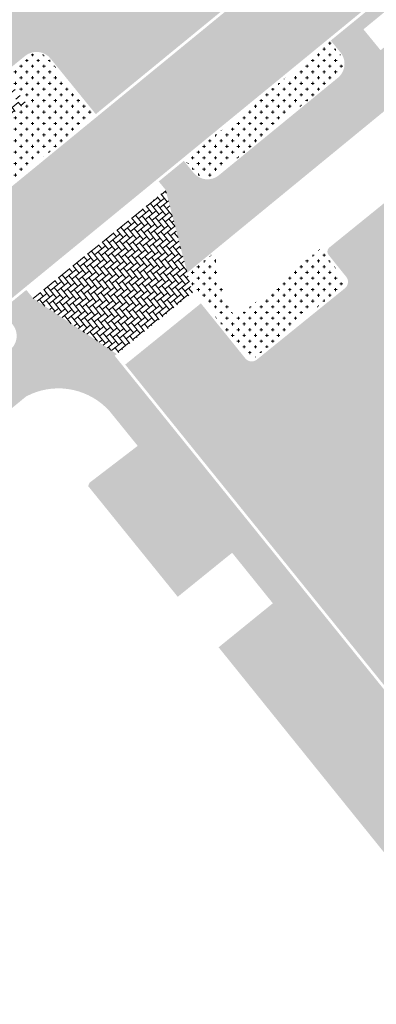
# Model space of a CAD drawing. Header units: metres. Extents: x 93002 to 93462, y 464845 to 465338.
# Tile 13 of 15: x 93383 to 93403, y 465164 to 465219. Entities that reach past the tile are written whole.
import ezdxf

# ---------------------------------------------------------------- set-up
doc = ezdxf.new("R2010")
doc.units = ezdxf.units.M
doc.layers.add('N-RO-GR-HEESTERS-A', color=62, linetype='CONTINUOUS', lineweight=18, transparency=0.2)
doc.layers.add('N-RO-VH-VERHARDING_STRAATBAKSTEEN-A', color=7, linetype='CONTINUOUS', lineweight=9, true_color=0xaa7a7a)
doc.layers.add('N-RO-VH-VERHARDING_TEGEL-A-200', color=252, linetype='CONTINUOUS', lineweight=9)
pattern_1 = [(128.9, (13.79169252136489, 16.91912794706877), (-0.4576880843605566, 0.2089177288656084), [0.45, -0.45]), (218.9, (13.79169252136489, 16.91912794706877), (0.282583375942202, -0.3502094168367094), [])]
pattern_2 = [(39, (13.79169252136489, 16.91912794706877), (0.2081185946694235, 0.4580520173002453), [0.45, -0.45]), (129, (13.79169252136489, 16.91912794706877), (-0.3497156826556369, -0.2831941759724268), [])]
pattern_3 = [(0, (0, 0), (0.3175, 0.3175), [0.15875, -0.4762500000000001]), (90, (0.079375, -0.079375), (-0.3175, 0.3175), [0.15875, -0.4762500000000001])]

msp = doc.modelspace()

# ---------------------------------------------------------------- hatches: boundary and pattern name
at = {"layer": 'N-RO-GR-HEESTERS-A', "true_color": 0xed1f24, "transparency": 33554687}
h = msp.add_hatch(dxfattribs=at)
h.set_pattern_fill('CROSS', color=240, scale=0.05)
h.set_pattern_definition(pattern_3)
edge = h.paths.add_edge_path()
edge.add_arc((93399.81945834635, 465216.0559198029), 0.9200000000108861, 309.2779983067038, 399.3335721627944)
edge.add_line((93400.531049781, 465216.6390472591), (93399.99285606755, 465217.2958059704))
edge.add_line((93399.99285606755, 465217.2958059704), (93391.96079301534, 465210.7267875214))
edge.add_line((93391.96079301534, 465210.7267875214), (93392.49891413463, 465210.0688166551))
edge.add_arc((93393.21107083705, 465210.6512536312), 0.9199999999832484, 219.2779983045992, 309.2779983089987)
edge.add_line((93393.79350781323, 465209.9390969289), (93400.40189532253, 465215.3437631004))
h = msp.add_hatch(dxfattribs=at)
h.set_pattern_fill('CROSS', color=240, scale=0.05)
h.set_pattern_definition(pattern_3)
edge = h.paths.add_edge_path()
edge.add_line((93383.14098932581, 465216.4338227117), (93381.9563495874, 465215.4728034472))
edge.add_line((93381.9563495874, 465215.4728034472), (93383.24225371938, 465213.8876810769))
edge.add_line((93383.24225371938, 465213.8876810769), (93381.35960718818, 465212.3591957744))
edge.add_line((93381.35960718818, 465212.3591957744), (93380.07342011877, 465213.9446669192))
edge.add_line((93380.07342011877, 465213.9446669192), (93368.74670225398, 465204.7518797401))
edge.add_line((93368.74670225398, 465204.7518797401), (93370.43359372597, 465202.6724639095))
edge.add_line((93370.43359372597, 465202.6724639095), (93375.73203570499, 465207.1171489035))
edge.add_line((93375.73203570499, 465207.1171489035), (93379.4969676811, 465210.196296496))
edge.add_line((93379.4969676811, 465210.196296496), (93379.74207754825, 465209.8965960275))
edge.add_arc((93379.96050045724, 465209.5031606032), 0.4500000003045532, 39.27799834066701, 119.03764995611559, ccw=False)
edge.add_line((93380.3088379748, 465209.788048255), (93381.1001925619, 465208.8204440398))
edge.add_arc((93381.33241757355, 465209.0103691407), 0.3000000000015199, 219.2779983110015, 309.2779983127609)
edge.add_line((93381.52234267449, 465208.7781441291), (93386.9475582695, 465213.2151537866))
edge.add_line((93386.9475582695, 465213.2151537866), (93384.4338566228, 465216.3004314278))
edge.add_arc((93383.72058925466, 465215.719355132), 0.9199999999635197, 39.16861160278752, 129.0501168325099)
h = msp.add_hatch(dxfattribs=at)
h.set_pattern_fill('CROSS', color=240, scale=0.05)
h.set_pattern_definition(pattern_3)
edge = h.paths.add_edge_path()
edge.add_arc((93400.56452211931, 465203.9670049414), 0.299999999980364, 308.9560908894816, 398.9560908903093)
edge.add_line((93400.7978105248, 465204.1556223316), (93399.82328734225, 465205.3609457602))
edge.add_arc((93400.17321995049, 465205.6438718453), 0.4499999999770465, 150.7720358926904, 218.9560908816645, ccw=False)
edge.add_line((93399.78051221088, 465205.8636003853), (93399.67213714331, 465205.9543912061))
edge.add_line((93399.67213714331, 465205.9543912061), (93397.19368180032, 465203.9323025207))
edge.add_arc((93395.3269593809, 465202.1061401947), 2.611421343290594, 9.33104023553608, 44.37072806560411, ccw=False)
edge.add_arc((93396.23531949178, 465202.2553952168), 1.690880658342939, -51.04390911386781, 9.331040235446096, ccw=False)
edge.add_line((93397.29841781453, 465200.9405190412), (93400.75313950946, 465203.733716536))
h = msp.add_hatch(dxfattribs=at)
h.set_pattern_fill('CROSS', color=240, scale=0.05)
h.set_pattern_definition(pattern_3)
edge = h.paths.add_edge_path()
edge.add_line((93393.60531538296, 465205.6105943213), (93392.18080576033, 465204.4515881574))
edge.add_line((93392.18080576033, 465204.4515881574), (93392.43982671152, 465203.4128087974))
edge.add_line((93392.43982671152, 465203.4128087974), (93392.49148264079, 465203.4545734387))
edge.add_line((93392.49148264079, 465203.4545734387), (93395.4321771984, 465199.8174223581))
edge.add_arc((93395.66546560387, 465200.0060397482), 0.2999999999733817, 218.9560908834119, 308.9560909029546)
edge.add_line((93395.85408299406, 465199.7727513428), (93397.29841781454, 465200.9405190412))
edge.add_arc((93396.23531949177, 465202.2553952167), 1.690880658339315, 308.9560908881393, 369.33104023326)
edge.add_arc((93395.32695938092, 465202.1061401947), 2.611421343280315, 9.33104023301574, 44.3707280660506)
edge.add_line((93397.19368180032, 465203.9323025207), (93396.6146222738, 465203.4687907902))
edge.add_line((93396.6146222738, 465203.4687907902), (93395.11245563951, 465202.1957021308))
edge.add_line((93395.11245563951, 465202.1957021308), (93395.00646326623, 465202.1074690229))
edge.add_arc((93394.85969666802, 465202.3467984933), 0.2807472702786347, 213.6535148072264, 301.5183249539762, ccw=False)
edge.add_arc((93403.33653342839, 465206.6533422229), 9.786926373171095, 186.1161869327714, 207.1246031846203, ccw=False)
at = {"layer": 'N-RO-VH-VERHARDING_STRAATBAKSTEEN-A', "true_color": 0x794e4e}
h = msp.add_hatch(dxfattribs=at)
h.set_pattern_fill('DF-KEPER', color=27, scale=3, angle=84.3)
h.set_pattern_definition([(84.3, (94357.16091574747, 464594.0460093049), (-0.1854173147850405, 0.2265356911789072), [0.828, -0.414]), (354.3, (94356.54298623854, 464594.1076868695), (-0.1854173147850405, 0.2265356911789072), [0.8280000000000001, -0.414])])
h.paths.add_polyline_path([(93365.15483945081, 465188.6797009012), (93377.01516045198, 465198.6254311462), (93380.48274882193, 465201.5332528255), (93406.46754444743, 465222.7849039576), (93403.42874283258, 465226.5005041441), (93381.61730522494, 465208.6620316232), (93377.42111184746, 465205.2301771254), (93365.57886444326, 465195.2996028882), (93362.43726579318, 465192.6651469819), (93362.07907473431, 465192.3647780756, -0.006452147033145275), (93350.17800299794, 465182.4859846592, -0.006294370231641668), (93338.32604907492, 465173.1478130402), (93342.1744258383, 465168.6905091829), (93344.3196313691, 465170.6601376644), (93350.94910581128, 465176.7470144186), (93352.92460565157, 465178.5194163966), (93357.13863077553, 465182.0202238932)])
h = msp.add_hatch(dxfattribs=at)
h.set_pattern_fill('DF-KEPER', color=27, scale=3, angle=173.9)
h.set_pattern_definition([(173.9, (94357.16091574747, 464594.0460093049), (-0.2278246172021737, -0.1838312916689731), [0.8280000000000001, -0.414]), (83.9, (94357.09492575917, 464593.4285254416), (-0.2278246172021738, -0.183831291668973), [0.8280000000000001, -0.414])])
edge = h.paths.add_edge_path()
edge.add_line((93408.36454167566, 465183.5836557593), (93419.562385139, 465192.6372904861))
edge.add_line((93419.562385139, 465192.6372904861), (93416.22717205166, 465196.7623955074))
edge.add_line((93416.22717205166, 465196.7623955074), (93405.02932858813, 465187.7087607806))
edge.add_line((93405.02932858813, 465187.7087607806), (93398.74208225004, 465195.4850409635))
edge.add_line((93398.74208225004, 465195.4850409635), (93404.03142757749, 465199.7615608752))
edge.add_line((93404.03142757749, 465199.7615608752), (93409.93992571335, 465204.5386756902))
edge.add_line((93409.93992571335, 465204.5386756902), (93409.21921191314, 465205.4300790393))
edge.add_line((93409.21921191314, 465205.4300790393), (93405.53885327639, 465209.9820718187))
edge.add_arc((93405.30556487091, 465209.7934544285), 0.3000000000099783, 38.95609089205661, 128.956090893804)
edge.add_line((93405.11694748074, 465210.026742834), (93399.98460256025, 465205.8771602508))
edge.add_arc((93400.17321995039, 465205.6438718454), 0.299999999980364, 128.9560908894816, 218.9560908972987)
edge.add_line((93399.93993154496, 465205.4552544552), (93400.91445472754, 465204.2499310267))
edge.add_arc((93400.56452211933, 465203.9670049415), 0.4499999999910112, -51.04390911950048, 38.95609088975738, ccw=False)
edge.add_line((93400.8474482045, 465203.6170723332), (93395.94839168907, 465199.6561071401))
edge.add_arc((93395.66546560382, 465200.0060397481), 0.4499999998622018, 218.9560908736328, 308.9560909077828, ccw=False)
edge.add_line((93395.31553299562, 465199.723113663), (93393.86946633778, 465201.5116581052))
edge.add_line((93393.86946633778, 465201.5116581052), (93392.84638196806, 465202.7770436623))
edge.add_line((93392.84638196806, 465202.7770436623), (93388.64603924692, 465199.383354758))
edge.add_line((93388.64603924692, 465199.383354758), (93416.92864639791, 465164.4028443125))
edge.add_line((93416.92864639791, 465164.4028443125), (93421.12765174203, 465167.7978069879))
edge.add_line((93421.12765174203, 465167.7978069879), (93417.984028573, 465171.6859470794))
edge.add_line((93417.984028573, 465171.6859470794), (93429.1818720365, 465180.7395818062))
edge.add_line((93429.1818720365, 465180.7395818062), (93429.73115132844, 465180.0049424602))
edge.add_line((93429.73115132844, 465180.0049424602), (93425.84963147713, 465184.8610103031))
edge.add_line((93425.84963147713, 465184.8610103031), (93414.6517880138, 465175.8073755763))
edge.add_line((93414.6517880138, 465175.8073755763), (93408.36454167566, 465183.5836557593))
h = msp.add_hatch(dxfattribs=at)
h.set_pattern_fill('DF-KEPER', color=27, scale=3, angle=129.1)
h.set_pattern_definition([(129.1, (0, 0), (-0.2911914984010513, 0.03009171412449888), [0.828, -0.414]), (39.10000000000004, (-0.4819248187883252, -0.3916496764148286), (-0.2911914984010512, 0.03009171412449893), [0.8280000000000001, -0.414])])
h.paths.add_polyline_path([(93432.09220679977, 465176.6628243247, 0.4142135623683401), (93432.13687781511, 465177.0847301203), (93429.18187203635, 465180.7395818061), (93417.98402857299, 465171.6859470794), (93421.12765174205, 465167.7978069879)])
h.paths.add_polyline_path([(93419.562385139, 465192.6372904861), (93408.36454167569, 465183.5836557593), (93414.6517880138, 465175.8073755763), (93425.84963147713, 465184.8610103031)])
h.paths.add_polyline_path([(93416.22717205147, 465196.7623955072), (93409.93992571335, 465204.5386756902), (93398.74208225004, 465195.4850409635), (93405.02932858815, 465187.7087607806)])
h = msp.add_hatch(dxfattribs=at)
h.set_pattern_fill('DF-KEPER', color=27, scale=3, angle=129.1)
h.set_pattern_definition([(129.1, (1.650574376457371, -11.04544749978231), (-0.2911914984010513, 0.03009171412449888), [0.828, -0.414]), (39.10000000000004, (1.168649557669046, -11.43709717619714), (-0.2911914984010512, 0.03009171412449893), [0.8280000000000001, -0.414])])
edge = h.paths.add_edge_path()
edge.add_arc((93383.87736854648, 465151.6388836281), 0.2999999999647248, 308.667868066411, 398.3867923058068)
edge.add_line((93384.11251953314, 465151.8251737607), (93381.44846471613, 465155.1879665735))
edge.add_line((93381.44846471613, 465155.1879665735), (93370.24239997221, 465146.2205292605))
edge.add_arc((93370.52356217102, 465145.869177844), 0.4499999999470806, 38.38679228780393, 128.6678680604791, ccw=False)
edge.add_line((93370.87628865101, 465146.1486130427), (93373.44958191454, 465142.9100176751))
edge.add_line((93373.44958191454, 465142.9100176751), (93384.06481001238, 465151.4046493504))
edge = h.paths.add_edge_path()
edge.add_line((93378.24143320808, 465159.2361499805), (93375.51211828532, 465162.6813195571))
edge.add_arc((93375.27696729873, 465162.4950294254), 0.2999999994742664, 38.38679219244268, 128.667868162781)
edge.add_line((93375.08952583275, 465162.7292637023), (93370.0516182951, 465158.6977753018))
edge.add_arc((93369.77045609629, 465159.0491267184), 0.4500000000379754, 218.9511908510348, 308.6678680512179, ccw=False)
edge.add_line((93369.42049929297, 465158.7662305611), (93359.90959743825, 465170.5316954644))
edge.add_arc((93359.6762929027, 465170.3430980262), 0.3000000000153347, 38.95119084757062, 128.9511908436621)
edge.add_line((93359.4876954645, 465170.5764025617), (93356.18254787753, 465167.9046055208))
edge.add_arc((93355.89965172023, 465168.2545623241), 0.4499999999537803, 218.9511908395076, 308.95119084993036, ccw=False)
edge.add_line((93355.54969491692, 465167.9716661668), (93368.75069211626, 465151.641367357))
edge.add_line((93368.75069211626, 465151.641367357), (93372.928, 465155.052))
edge.add_line((93372.928, 465155.052), (93378.24143320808, 465159.2361499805))
at = {"layer": 'N-RO-VH-VERHARDING_TEGEL-A-200'}
h = msp.add_hatch(dxfattribs=at)
h.set_pattern_fill('AVH-TEGEL_300X300_HALFST', color=256, scale=1.5, angle=35.4, pattern_type=2)
h.set_pattern_definition([(35.4, (13.79169252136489, 16.91912794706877), (0.2364692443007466, 0.4440802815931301), [0.45, -0.45]), (125.4, (13.79169252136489, 16.91912794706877), (-0.3668075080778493, -0.2606765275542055), [])])
edge = h.paths.add_edge_path()
edge.add_line((93257.924352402, 465217.1549923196), (93287.277, 465238.12))
edge.add_line((93287.277, 465238.12), (93316.13999999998, 465258.63))
edge.add_line((93316.13999999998, 465258.63), (93323.85, 465264.097))
edge.add_line((93323.85, 465264.097), (93325.41, 465262.18))
edge.add_line((93325.41, 465262.18), (93334, 465269.18))
edge.add_line((93334, 465269.18), (93348.34, 465280.82))
edge.add_line((93348.34, 465280.82), (93353.44, 465284.9))
edge.add_line((93353.44, 465284.9), (93354.173, 465285.45))
edge.add_line((93354.173, 465285.45), (93403.655, 465320.833))
edge.add_line((93403.655, 465320.833), (93405.337, 465320.681))
edge.add_line((93405.337, 465320.681), (93403.23585500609, 465322.8769334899))
edge.add_line((93403.23585500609, 465322.8769334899), (93401.229, 465322.25))
edge.add_line((93401.229, 465322.25), (93400.163503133, 465323.7478651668))
edge.add_line((93400.163503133, 465323.7478651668), (93394.67790428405, 465319.8775330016))
edge.add_arc((93394.85085390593, 465319.6324035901), 0.3000000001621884, 125.2046575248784, 215.2046574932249)
edge.add_line((93394.60572449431, 465319.4594539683), (93395.36840443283, 465318.3787529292))
edge.add_arc((93394.94654050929, 465318.1849120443), 0.464266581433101, -53.86289874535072, 24.678154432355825, ccw=False)
edge.add_line((93395.22032753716, 465317.8099665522), (93391.4220879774, 465315.115741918))
edge.add_line((93391.4220879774, 465315.115741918), (93392.20364579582, 465314.0149836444))
edge.add_line((93392.20364579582, 465314.0149836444), (93390.73596866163, 465312.9729069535))
edge.add_line((93390.73596866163, 465312.9729069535), (93389.95441084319, 465314.073665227))
edge.add_line((93389.95441084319, 465314.073665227), (93383.0570239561, 465309.1763986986))
edge.add_line((93383.0570239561, 465309.1763986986), (93383.83858177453, 465308.075640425))
edge.add_line((93383.83858177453, 465308.075640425), (93382.37090464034, 465307.0335637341))
edge.add_line((93382.37090464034, 465307.0335637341), (93381.5893468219, 465308.1343220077))
edge.add_line((93381.5893468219, 465308.1343220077), (93375.32294261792, 465303.6850651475))
edge.add_arc((93375.06351818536, 465304.0527592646), 0.4499999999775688, 215.204657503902, 305.2046575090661, ccw=False)
edge.add_line((93374.6958240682, 465303.7933348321), (93373.9752006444, 465304.8147073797))
edge.add_arc((93373.73007123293, 465304.641757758), 0.3000000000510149, 35.20465750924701, 125.2046574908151)
edge.add_line((93373.55712161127, 465304.8868871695), (93372.57660396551, 465304.1950886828))
edge.add_arc((93372.74955358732, 465303.9499592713), 0.3000000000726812, 125.2046575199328, 215.2046574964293)
edge.add_line((93372.50442417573, 465303.7770096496), (93373.22504759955, 465302.7556371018))
edge.add_arc((93372.87205430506, 465302.4935289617), 0.4396645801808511, -52.567114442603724, 36.594997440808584, ccw=False)
edge.add_line((93373.13929637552, 465302.1444063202), (93374.00070530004, 465302.7521683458))
edge.add_line((93374.00070530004, 465302.7521683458), (93374.77897889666, 465301.6490855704))
edge.add_line((93374.77897889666, 465301.6490855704), (93373.30820242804, 465300.6113878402))
edge.add_line((93373.30820242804, 465300.6113878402), (93372.5299288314, 465301.7144706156))
edge.add_line((93372.5299288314, 465301.7144706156), (93365.2048818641, 465296.5463265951))
edge.add_line((93365.2048818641, 465296.5463265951), (93365.98315546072, 465295.4432438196))
edge.add_line((93365.98315546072, 465295.4432438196), (93364.51237899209, 465294.4055460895))
edge.add_line((93364.51237899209, 465294.4055460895), (93363.73410539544, 465295.5086288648))
edge.add_line((93363.73410539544, 465295.5086288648), (93355.3376915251, 465289.5845881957))
edge.add_line((93355.3376915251, 465289.5845881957), (93353.17958578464, 465288.0619493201))
edge.add_arc((93352.92012163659, 465288.429831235), 0.4501763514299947, 216.4155874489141, 305.19500839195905, ccw=False)
edge.add_line((93352.55785017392, 465288.1625895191), (93351.83875126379, 465289.1818013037))
edge.add_arc((93351.59362185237, 465289.0088516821), 0.2999999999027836, 35.20465748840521, 125.4072737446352)
edge.add_line((93351.4198064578, 465289.2533679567), (93345.89541174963, 465285.3263293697))
edge.add_line((93345.89541174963, 465285.3263293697), (93346.24304253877, 465284.8372968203))
edge.add_line((93346.24304253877, 465284.8372968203), (93341.35271704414, 465281.3609889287))
edge.add_line((93341.35271704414, 465281.3609889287), (93341.005086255, 465281.8500214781))
edge.add_line((93341.005086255, 465281.8500214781), (93332.02630705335, 465275.4674195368))
edge.add_line((93332.02630705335, 465275.4674195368), (93332.37393784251, 465274.9783869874))
edge.add_line((93332.37393784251, 465274.9783869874), (93327.48361234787, 465271.5020790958))
edge.add_line((93327.48361234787, 465271.5020790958), (93327.13245351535, 465271.9960747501))
edge.add_line((93327.13245351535, 465271.9960747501), (93326.72405507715, 465271.7070780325))
edge.add_arc((93326.89734625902, 465271.4621899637), 0.2999999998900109, 125.2845320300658, 215.284532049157)
edge.add_line((93326.65245819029, 465271.2888987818), (93327.37450478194, 465270.2685318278))
edge.add_arc((93327.0071726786, 465270.008595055), 0.450000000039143, -54.71546796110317, 35.2845320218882, ccw=False)
edge.add_line((93327.26710945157, 465269.6412629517), (93319.35378575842, 465264.0415241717))
edge.add_line((93319.35378575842, 465264.0415241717), (93320.13359637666, 465262.9395274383))
edge.add_line((93320.13359637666, 465262.9395274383), (93318.66426796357, 465261.8997803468))
edge.add_line((93318.66426796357, 465261.8997803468), (93317.88445734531, 465263.00177708))
edge.add_line((93317.88445734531, 465263.00177708), (93311.20351564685, 465258.2741139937))
edge.add_line((93311.20351564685, 465258.2741139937), (93307.20932774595, 465254.0691827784))
edge.add_line((93307.20932774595, 465254.0691827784), (93305.74978099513, 465253.0157487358))
edge.add_line((93305.74978099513, 465253.0157487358), (93304.95970515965, 465254.1104092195))
edge.add_line((93304.95970515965, 465254.1104092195), (93306.4192519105, 465255.1638432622))
edge.add_line((93306.4192519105, 465255.1638432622), (93306.56178654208, 465254.9663596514))
edge.add_line((93306.56178654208, 465254.9663596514), (93307.20932774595, 465254.0691827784))
edge.add_line((93307.20932774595, 465254.0691827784), (93311.20351564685, 465258.2741139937))
edge.add_line((93311.20351564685, 465258.2741139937), (93307.35951810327, 465255.5337277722))
edge.add_arc((93307.09829721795, 465255.9001478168), 0.4499999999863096, 215.4850742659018, 305.48507426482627, ccw=False)
edge.add_line((93306.7318771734, 465255.6389269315), (93306.00626360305, 465256.6567603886))
edge.add_arc((93305.76198357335, 465256.4826131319), 0.2999999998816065, 35.48507423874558, 125.4850742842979)
edge.add_line((93305.58783631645, 465256.7268931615), (93301.64155349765, 465253.9135877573))
edge.add_line((93301.64155349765, 465253.9135877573), (93301.99115203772, 465253.4197822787))
edge.add_line((93301.99115203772, 465253.4197822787), (93299.54265689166, 465251.6863257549))
edge.add_line((93299.54265689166, 465251.6863257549), (93299.19874007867, 465252.172105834))
edge.add_line((93299.19874007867, 465252.172105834), (93298.91134164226, 465251.9672194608))
edge.add_arc((93299.08548889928, 465251.7229394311), 0.3000000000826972, 125.4850742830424, 215.4850742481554)
edge.add_line((93298.84120886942, 465251.5487921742), (93299.56682243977, 465250.530958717))
edge.add_arc((93299.20040239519, 465250.2697378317), 0.4499999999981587, -54.51492573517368, 35.485074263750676, ccw=False)
edge.add_line((93299.46162328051, 465249.9033177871), (93291.8075156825, 465244.4467037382))
edge.add_arc((93291.54629479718, 465244.8131237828), 0.4499999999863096, 215.4850742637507, 305.48507426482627, ccw=False)
edge.add_line((93291.1798747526, 465244.5519028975), (93290.4542611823, 465245.5697363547))
edge.add_arc((93290.20998115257, 465245.3955890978), 0.3000000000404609, 35.48507427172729, 125.485074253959)
edge.add_line((93290.0358338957, 465245.6398691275), (93289.7160968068, 465245.4119285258))
edge.add_line((93289.7160968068, 465245.4119285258), (93290.0636074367, 465244.9230260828))
edge.add_line((93290.0636074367, 465244.9230260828), (93284.83194319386, 465241.1933719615))
edge.add_line((93284.83194319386, 465241.1933719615), (93284.3634294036, 465240.8600154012))
edge.add_line((93284.3634294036, 465240.8600154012), (93284.01622402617, 465241.3484883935))
edge.add_arc((93284.1677343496, 465241.0865965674), 0.3025602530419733, 120.0503488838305, 215.3169206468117)
edge.add_line((93283.92085519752, 465240.9116869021), (93284.64707413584, 465239.8952438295))
edge.add_arc((93284.28092613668, 465239.63364176), 0.4500000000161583, -54.51492573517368, 35.54470077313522, ccw=False)
edge.add_line((93284.542147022, 465239.2672217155), (93281.81112571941, 465237.320276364))
edge.add_line((93281.81112571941, 465237.320276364), (93282.395, 465236.502))
edge.add_line((93282.395, 465236.502), (93281.277, 465235.716))
edge.add_line((93281.277, 465235.716), (93280.70230381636, 465236.5297971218))
edge.add_line((93280.70230381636, 465236.5297971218), (93276.88803527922, 465233.8106047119))
edge.add_arc((93276.62681439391, 465234.1770247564), 0.4499999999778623, 215.5447007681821, 305.4850742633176, ccw=False)
edge.add_line((93276.26066639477, 465233.9154226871), (93275.5335402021, 465234.9331355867))
edge.add_arc((93275.28944146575, 465234.7587340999), 0.3000001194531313, 35.54470962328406, 125.5250320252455)
edge.add_line((93275.11512382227, 465235.0028927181), (93275.23139244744, 465234.8401608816))
edge.add_line((93275.23139244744, 465234.8401608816), (93275.46263446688, 465234.5139902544))
edge.add_line((93275.46263446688, 465234.5139902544), (93270.23097022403, 465230.7843361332))
edge.add_line((93270.23097022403, 465230.7843361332), (93269.76245643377, 465230.4509795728))
edge.add_line((93269.76245643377, 465230.4509795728), (93269.41493927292, 465230.9398912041))
edge.add_arc((93269.55114208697, 465230.662490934), 0.3090341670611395, 116.1509187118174, 214.5077344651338)
edge.add_line((93269.29648256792, 465230.4874176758), (93270.02116331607, 465229.4689198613))
edge.add_arc((93269.6545041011, 465229.2080347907), 0.4499999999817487, -54.56741874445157, 35.43258126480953, ccw=False)
edge.add_line((93269.91538917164, 465228.8413755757), (93262.25628556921, 465223.3917763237))
edge.add_arc((93261.99540049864, 465223.7584355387), 0.4500000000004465, 215.4325812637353, 305.43258125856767, ccw=False)
edge.add_line((93261.62874128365, 465223.4975504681), (93260.90406059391, 465224.5160482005))
edge.add_arc((93260.65962111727, 465224.3421248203), 0.2999999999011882, 35.43258124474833, 125.4325818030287)
edge.add_line((93260.48569773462, 465224.5865642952), (93260.42738621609, 465224.5450745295))
edge.add_line((93260.42738621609, 465224.5450745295), (93260.77499863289, 465224.0560288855))
edge.add_line((93260.77499863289, 465224.0560288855), (93255.07141021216, 465219.9978161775))
edge.add_line((93255.07141021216, 465219.9978161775), (93254.72379780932, 465220.4868618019))
edge.add_line((93254.72379780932, 465220.4868618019), (93254.40231912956, 465220.258123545))
edge.add_arc((93254.57624251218, 465220.01368407), 0.2999999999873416, 125.4325817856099, 215.4325812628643)
edge.add_line((93254.33180303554, 465219.8397606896), (93255.05648368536, 465218.8212630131))
edge.add_arc((93254.68982447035, 465218.5603779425), 0.4500000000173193, -54.567418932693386, 35.43258126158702, ccw=False)
edge.add_line((93254.9507095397, 465218.1937187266), (93252.03376615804, 465216.1182575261))
edge.add_line((93252.03376615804, 465216.1182575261), (93252.8163331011, 465215.018216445))
edge.add_line((93252.8163331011, 465215.018216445), (93251.349611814, 465213.9747948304))
edge.add_line((93251.349611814, 465213.9747948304), (93250.56704530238, 465215.0748362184))
edge.add_line((93250.56704530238, 465215.0748362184), (93247.29024246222, 465212.7456637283))
edge.add_arc((93247.02953316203, 465213.1124479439), 0.4500000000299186, 215.4325812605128, 305.4051192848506, ccw=False)
edge.add_line((93246.662873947, 465212.8515628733), (93245.93798470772, 465213.8703537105))
edge.add_arc((93245.69354523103, 465213.69643033), 0.3000000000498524, 35.43258126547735, 125.4051192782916)
edge.add_line((93245.51973903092, 465213.9409531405), (93245.17486727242, 465213.6958191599))
edge.add_line((93245.17486727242, 465213.6958191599), (93245.52247967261, 465213.2067735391))
edge.add_line((93245.52247967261, 465213.2067735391), (93239.81694743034, 465209.1512955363))
edge.add_line((93239.81694743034, 465209.1512955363), (93239.46933503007, 465209.640341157))
edge.add_line((93239.46933503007, 465209.640341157), (93239.3339294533, 465209.5440952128))
edge.add_arc((93239.5077356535, 465209.2995724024), 0.3000000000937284, 125.4051192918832, 215.4051192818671)
edge.add_line((93239.26321284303, 465209.1257662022), (93239.98740534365, 465208.1069211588))
edge.add_arc((93239.62062112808, 465207.8462118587), 0.4499999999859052, -54.59488071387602, 35.40511928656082, ccw=False)
edge.add_line((93239.88133042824, 465207.4794276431), (93237.47968169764, 465205.7723417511))
edge.add_line((93237.47968169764, 465205.7723417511), (93238.2622480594, 465204.6723002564))
edge.add_line((93238.2622480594, 465204.6723002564), (93236.7955267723, 465203.6288786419))
edge.add_line((93236.7955267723, 465203.6288786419), (93236.01296026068, 465204.7289200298))
edge.add_line((93236.01296026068, 465204.7289200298), (93232.21961570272, 465202.0335000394))
edge.add_arc((93231.95890640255, 465202.4002842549), 0.4499999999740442, 215.4051192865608, 305.40511928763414, ccw=False)
edge.add_line((93231.59212218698, 465202.1395749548), (93230.8679296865, 465203.1584199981))
edge.add_arc((93230.62340687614, 465202.9846137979), 0.2999999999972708, 35.40511929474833, 125.4051192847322)
edge.add_line((93230.44960067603, 465203.2291366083), (93230.31561416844, 465203.1338993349))
edge.add_line((93230.31561416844, 465203.1338993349), (93230.66372644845, 465202.6452063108))
edge.add_line((93230.66372644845, 465202.6452063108), (93228.21523130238, 465200.9117497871))
edge.add_line((93228.21523130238, 465200.9117497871), (93227.86853999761, 465201.4014488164))
edge.add_line((93227.86853999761, 465201.4014488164), (93225.03083329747, 465199.4201164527))
edge.add_line((93225.03083329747, 465199.4201164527), (93223.97839364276, 465198.6619714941))
edge.add_line((93223.97839364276, 465198.6619714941), (93222.85249066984, 465197.8135798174))
edge.add_line((93222.85249066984, 465197.8135798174), (93218.279410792, 465194.2777036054))
edge.add_line((93218.279410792, 465194.2777036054), (93217.77948504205, 465193.8249968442))
edge.add_arc((93217.98085514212, 465193.6026230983), 0.3000000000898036, 132.1623513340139, 222.1623512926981)
edge.add_line((93217.7584813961, 465193.4012529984), (93218.59752347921, 465192.474695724))
edge.add_line((93218.59752347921, 465192.474695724), (93220.70820386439, 465190.3658195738))
edge.add_line((93220.70820386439, 465190.3658195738), (93220.95789372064, 465190.5470714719))
edge.add_line((93220.95789372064, 465190.5470714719), (93237.64635419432, 465202.6029936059))
edge.add_line((93237.64635419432, 465202.6029936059), (93257.924352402, 465217.1549923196))
h.paths.add_polyline_path([(93349.48222735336, 465285.2135295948), (93350.94177410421, 465286.2669636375), (93351.73184993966, 465285.1723031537), (93350.27230318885, 465284.1188691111)], flags=16)
h.paths.add_polyline_path([(93399.19721201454, 465318.8114391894), (93398.40713617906, 465319.9060996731), (93399.8666829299, 465320.9595337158), (93400.65675876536, 465319.864873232)], flags=16)
h.paths.add_polyline_path([(93226.35415358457, 465198.1923644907), (93224.89460683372, 465197.138930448), (93225.6846826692, 465196.0442699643), (93227.14422942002, 465197.0977040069)], flags=16)
h = msp.add_hatch(dxfattribs=at)
h.set_pattern_fill('AVH-TEGEL_300X300_HALFST', color=256, scale=1.5, angle=39, pattern_type=2)
h.set_pattern_definition(pattern_2)
edge = h.paths.add_edge_path()
edge.add_arc((93409.62433220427, 465232.148896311), 0.3000000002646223, 309.2779983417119, 399.2779982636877)
edge.add_line((93409.85655721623, 465232.3388214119), (93409.06520262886, 465233.3064256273))
edge.add_arc((93409.41354014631, 465233.5913132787), 0.4500000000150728, 129.2779983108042, 219.2779983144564, ccw=False)
edge.add_line((93409.12865249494, 465233.9396507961), (93409.22620762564, 465234.0194362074))
edge.add_line((93409.22620762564, 465234.0194362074), (93408.84959586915, 465234.4790161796))
edge.add_line((93408.84959586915, 465234.4790161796), (93413.56532946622, 465238.3434158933))
edge.add_line((93413.56532946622, 465238.3434158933), (93412.80589740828, 465239.2719878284))
edge.add_line((93412.80589740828, 465239.2719878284), (93414.19924747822, 465240.4115384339))
edge.add_line((93414.19924747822, 465240.4115384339), (93415.0537013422, 465239.3667815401))
edge.add_line((93415.0537013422, 465239.3667815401), (93413.5854845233, 465238.1660012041))
edge.add_line((93413.5854845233, 465238.1660012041), (93413.8707100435, 465237.8179400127))
edge.add_line((93413.8707100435, 465237.8179400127), (93422.09326441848, 465244.5427516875))
edge.add_line((93422.09326441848, 465244.5427516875), (93421.71665266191, 465245.0023316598))
edge.add_line((93421.71665266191, 465245.0023316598), (93426.35746636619, 465248.8053368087))
edge.add_line((93426.35746636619, 465248.8053368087), (93426.7377668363, 465248.3412554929))
edge.add_line((93426.7377668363, 465248.3412554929), (93447.25270773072, 465265.1193888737))
edge.add_line((93447.25270773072, 465265.1193888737), (93446.1133662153, 465266.5124832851))
edge.add_line((93446.1133662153, 465266.5124832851), (93447.50671628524, 465267.6520338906))
edge.add_line((93447.50671628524, 465267.6520338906), (93448.6460578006, 465266.2589394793))
edge.add_line((93448.6460578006, 465266.2589394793), (93447.36837108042, 465265.2139840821))
edge.add_arc((93447.6532587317, 465264.8656465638), 0.4500000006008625, 39.277998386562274, 129.277998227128, ccw=False)
edge.add_line((93448.00159624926, 465265.150534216), (93448.79295083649, 465264.1829300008))
edge.add_arc((93449.02517584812, 465264.3728551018), 0.2999999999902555, 219.2779983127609, 309.2779983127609)
edge.add_line((93449.21510094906, 465264.1406300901), (93453.36097288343, 465267.5313292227))
edge.add_line((93453.36097288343, 465267.5313292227), (93453.90415681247, 465268.8544284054))
edge.add_line((93453.90415681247, 465268.8544284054), (93451.01510483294, 465271.954550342))
edge.add_line((93451.01510483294, 465271.954550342), (93439.725, 465262.735))
edge.add_line((93439.725, 465262.735), (93436.208, 465259.863))
edge.add_line((93436.208, 465259.863), (93425.117, 465250.807))
edge.add_line((93425.117, 465250.807), (93420.444, 465246.991))
edge.add_line((93420.444, 465246.991), (93412.049, 465240.136))
edge.add_line((93412.049, 465240.136), (93407.384, 465236.326))
edge.add_line((93407.384, 465236.326), (93403.054, 465232.79))
edge.add_line((93403.054, 465232.79), (93401.253, 465231.32))
edge.add_line((93401.253, 465231.32), (93400.329, 465230.565))
edge.add_line((93400.329, 465230.565), (93398.623, 465229.172))
edge.add_line((93398.623, 465229.172), (93397.201, 465230.916))
edge.add_line((93397.201, 465230.916), (93396.36435564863, 465230.2377078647))
edge.add_line((93396.36435564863, 465230.2377078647), (93399.1331247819, 465226.8388462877))
edge.add_arc((93398.35781455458, 465226.2072656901), 0.9999999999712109, -50.66642783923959, 39.166832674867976, ccw=False)
edge.add_line((93398.99164874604, 465225.4337967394), (93392.1851450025, 465219.8560747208))
edge.add_arc((93391.55131081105, 465220.6295436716), 1.000000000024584, 219.1656160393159, 309.33357215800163, ccw=False)
edge.add_line((93390.77598717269, 465219.9979795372), (93387.85121523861, 465223.5885013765))
edge.add_line((93387.85121523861, 465223.5885013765), (93373.89, 465212.23))
edge.add_line((93373.89, 465212.23), (93336.40549263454, 465181.8215154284))
edge.add_line((93336.40549263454, 465181.8215154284), (93337.91527412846, 465179.8322083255))
edge.add_line((93337.91527412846, 465179.8322083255), (93352.16534743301, 465191.3975396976))
edge.add_line((93352.16534743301, 465191.3975396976), (93353.33001666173, 465192.3427829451))
edge.add_line((93353.33001666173, 465192.3427829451), (93367.46948965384, 465203.8183513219))
edge.add_line((93367.46948965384, 465203.8183513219), (93368.63417464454, 465204.7636073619))
edge.add_line((93368.63417464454, 465204.7636073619), (93383.09058933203, 465216.4959503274))
edge.add_arc((93383.7205894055, 465215.719356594), 0.9999989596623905, 39.16855212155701, 129.0501763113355, ccw=False)
edge.add_line((93384.4958798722, 465216.3509598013), (93387.00948505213, 465213.2658005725))
edge.add_line((93387.00948505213, 465213.2658005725), (93409.81425730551, 465231.9166712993))
h.paths.add_polyline_path([(93385.72779571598, 465218.9579816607), (93384.87708336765, 465220.0062134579), (93386.27472522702, 465221.1404961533), (93387.12543757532, 465220.0922643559)], flags=16)
h.paths.add_polyline_path([(93404.84096766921, 465232.7578743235), (93406.23431773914, 465233.897424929), (93407.08877160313, 465232.8526680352), (93405.69542153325, 465231.7131174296)], flags=16)
h.paths.add_polyline_path([(93426.01114179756, 465250.0718898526), (93427.40449186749, 465251.2114404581), (93428.25894573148, 465250.1666835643), (93426.8655956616, 465249.0271329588)], flags=16)
h.paths.add_polyline_path([(93432.78782757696, 465255.614198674), (93434.1811776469, 465256.7537492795), (93435.03563151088, 465255.7089923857), (93433.642281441, 465254.5694417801)], flags=16)
h.paths.add_polyline_path([(93439.54444647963, 465261.1400958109), (93440.93779654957, 465262.2796464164), (93441.79225041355, 465261.2348895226), (93440.39890034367, 465260.095338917)], flags=16)
h = msp.add_hatch(dxfattribs=at)
h.set_pattern_fill('AVH-TEGEL_300X300_HALFST', color=256, scale=1.5, angle=39, pattern_type=2)
h.set_pattern_definition(pattern_2)
h.paths.add_polyline_path([(93403.03243149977, 465218.9192317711), (93403.98318278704, 465217.759028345), (93402.82297936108, 465216.8082770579), (93401.87222807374, 465217.9684804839)], flags=16)
h.paths.add_polyline_path([(93405.60746758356, 465219.0900801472), (93404.4472641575, 465218.13932886), (93403.49651287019, 465219.2995322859), (93404.65671629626, 465220.2502835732)], flags=16)
h.paths.add_polyline_path([(93406.28100109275, 465221.5813353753), (93407.23175238, 465220.4211319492), (93406.07154895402, 465219.4703806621), (93405.1207976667, 465220.6305840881)], flags=16)
edge = h.paths.add_edge_path()
edge.add_line((93390.88536647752, 465209.072140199), (93392.08413246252, 465204.4758126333))
edge.add_line((93392.08413246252, 465204.4758126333), (93406.22225246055, 465216.0497263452))
edge.add_line((93406.22225246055, 465216.0497263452), (93406.36578227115, 465215.8434022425))
edge.add_line((93406.36578227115, 465215.8434022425), (93408.16572380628, 465217.3464064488))
edge.add_line((93408.16572380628, 465217.3464064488), (93412.63368888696, 465220.9992450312))
edge.add_line((93412.63368888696, 465220.9992450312), (93421.66349247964, 465228.381658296))
edge.add_line((93421.66349247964, 465228.381658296), (93433.05136402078, 465237.691935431))
edge.add_line((93433.05136402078, 465237.691935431), (93460.83536573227, 465260.4069368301))
edge.add_line((93460.83536573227, 465260.4069368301), (93462.05938508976, 465261.4069526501))
edge.add_line((93462.05938508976, 465261.4069526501), (93459.436, 465263.402))
edge.add_line((93459.436, 465263.402), (93456.48908404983, 465263.5012156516))
edge.add_line((93456.48908404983, 465263.5012156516), (93452.44382766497, 465260.1928048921))
edge.add_arc((93452.63375276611, 465259.9605798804), 0.3000000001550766, 129.2779983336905, 219.277998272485)
edge.add_line((93452.40152775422, 465259.7706547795), (93453.1928823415, 465258.8030505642))
edge.add_arc((93452.84454482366, 465258.5181629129), 0.4500000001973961, -50.7220016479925, 39.27799826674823, ccw=False)
edge.add_line((93453.1294324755, 465258.1698253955), (93450.55473161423, 465256.0641076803))
edge.add_line((93450.55473161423, 465256.0641076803), (93449.16138154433, 465254.9245570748))
edge.add_line((93449.16138154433, 465254.9245570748), (93441.98263191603, 465249.0534205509))
edge.add_line((93441.98263191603, 465249.0534205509), (93437.6477650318, 465245.5081520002))
edge.add_line((93437.6477650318, 465245.5081520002), (93430.37138133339, 465239.5571655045))
edge.add_line((93430.37138133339, 465239.5571655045), (93426.03651444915, 465236.0118969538))
edge.add_line((93426.03651444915, 465236.0118969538), (93414.88971388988, 465226.8954921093))
edge.add_line((93414.88971388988, 465226.8954921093), (93412.71397115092, 465225.1160620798))
edge.add_arc((93412.08088748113, 465225.890145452), 0.9999999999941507, 219.2779983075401, 309.27799830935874, ccw=False)
edge.add_line((93411.30680410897, 465225.2570617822), (93410.67372043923, 465226.0311451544))
edge.add_line((93410.67372043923, 465226.0311451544), (93400.05478276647, 465217.3464526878))
edge.add_line((93400.05478276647, 465217.3464526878), (93400.59292729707, 465216.6897539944))
edge.add_arc((93399.8194583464, 465216.0559198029), 0.9999999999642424, -50.72200169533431, 39.33357216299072, ccw=False)
edge.add_line((93400.45254201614, 465215.2818364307), (93393.84415450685, 465209.8771702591))
edge.add_arc((93393.21107083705, 465210.6512536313), 1.000000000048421, 219.2779983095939, 309.2779983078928, ccw=False)
edge.add_line((93392.43698746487, 465210.0181699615), (93391.89886634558, 465210.6761408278))
edge.add_line((93391.89886634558, 465210.6761408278), (93390.50551627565, 465209.5365902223))
edge.add_line((93390.50551627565, 465209.5365902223), (93390.88536647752, 465209.072140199))
edge = h.paths.add_edge_path()
edge.add_line((93386.99539096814, 465200.7518445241), (93383.53157444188, 465203.0578453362))
edge.add_line((93383.53157444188, 465203.0578453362), (93383.15172423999, 465203.5222953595))
edge.add_line((93383.15172423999, 465203.5222953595), (93381.75837417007, 465202.3827447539))
edge.add_line((93381.75837417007, 465202.3827447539), (93382.39145783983, 465201.6086613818))
edge.add_arc((93381.61737446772, 465200.975577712), 0.9999999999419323, -50.722001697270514, 39.27799830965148, ccw=False)
edge.add_line((93382.25045813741, 465200.2014943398), (93377.82196074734, 465196.4960947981))
edge.add_line((93377.82196074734, 465196.4960947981), (93366.53252573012, 465187.0290934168))
edge.add_line((93366.53252573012, 465187.0290934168), (93359.08940354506, 465180.8457088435))
edge.add_line((93359.08940354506, 465180.8457088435), (93354.72135163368, 465177.2169433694))
edge.add_arc((93354.08234002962, 465177.9861404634), 0.9999999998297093, 221.8981898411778, 309.7181567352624, ccw=False)
edge.add_line((93353.3380073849, 465177.3183314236), (93352.65678862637, 465178.0776103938))
edge.add_line((93352.65678862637, 465178.0776103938), (93351.29457821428, 465176.90030459))
edge.add_line((93351.29457821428, 465176.90030459), (93351.71756130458, 465176.4288522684))
edge.add_line((93351.71756130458, 465176.4288522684), (93352.95625562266, 465172.5096340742))
edge.add_line((93352.95625562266, 465172.5096340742), (93355.38628919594, 465174.5574779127))
edge.add_line((93355.38628919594, 465174.5574779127), (93368.06784473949, 465185.2445094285))
edge.add_line((93368.06784473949, 465185.2445094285), (93383.1477181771, 465197.6209713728))
edge.add_line((93383.1477181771, 465197.6209713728), (93386.99539096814, 465200.7518445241))
h.paths.add_polyline_path([(93454.82439512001, 465261.5134473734), (93453.43104505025, 465260.3738967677), (93454.28549891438, 465259.3291398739), (93455.67884898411, 465260.4686904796)], flags=16)
h = msp.add_hatch(dxfattribs=at)
h.set_pattern_fill('AVH-TEGEL_300X300_HALFST', color=256, scale=1.5, angle=39, pattern_type=2)
h.set_pattern_definition([(39, (0, 0), (0.2081185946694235, 0.4580520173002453), [0.45, -0.45]), (129, (0, 0), (-0.3497156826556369, -0.2831941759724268), [])])
h.paths.add_polyline_path([(93383.12974579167, 465213.8993844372), (93381.843821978, 465215.484531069), (93380.0851477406, 465214.0571945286), (93381.37131512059, 465212.4717476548)])
h.paths.add_polyline_path([(93381.41521986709, 465212.8938172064), (93380.36576503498, 465214.186438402), (93381.6583862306, 465215.2358932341), (93382.70784106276, 465213.9432720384)], flags=16)
h.paths.add_polyline_path([(93381.30762634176, 465213.7918455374), (93380.9294444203, 465214.2576549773), (93381.47288876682, 465214.6988672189), (93381.85107068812, 465214.2330577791)], flags=0)
h = msp.add_hatch(dxfattribs=at)
h.set_pattern_fill('AVH-BSS_KEIFORMAAT_ELLEBOOG-SO', color=256, scale=2.5, angle=129, pattern_type=2)
h.set_pattern_definition([(129, (0, 0), (-0.3691974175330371, 0.03880421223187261), [0.7875, -0.2625]), (39.00000000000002, (-0.4080016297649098, -0.3303932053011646), (-0.3691974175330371, 0.03880421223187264), [0.7875, -0.2625])])
h.paths.add_polyline_path([(93390.88536647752, 465209.072140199), (93383.53157444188, 465203.0578453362), (93388.17469364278, 465199.9667356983), (93392.37503628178, 465203.3604245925)])
h = msp.add_hatch(dxfattribs=at)
h.set_pattern_fill('AVH-TEGEL_300X300_HALFST', color=256, scale=1.5, angle=128.9, pattern_type=2)
h.set_pattern_definition(pattern_1)
edge = h.paths.add_edge_path()
edge.add_line((93386.99539096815, 465200.7518445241), (93383.1477181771, 465197.6209713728))
edge.add_line((93383.1477181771, 465197.6209713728), (93383.47060379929, 465197.7710992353))
edge.add_line((93383.47060379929, 465197.7710992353), (93383.70119595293, 465197.8597885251))
edge.add_line((93383.70119595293, 465197.8597885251), (93383.98609139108, 465197.9445423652))
edge.add_line((93383.98609139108, 465197.9445423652), (93384.27815430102, 465198.0078567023))
edge.add_line((93384.27815430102, 465198.0078567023), (93384.57344272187, 465198.0477053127))
edge.add_line((93384.57344272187, 465198.0477053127), (93384.90627042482, 465198.0660051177))
edge.add_line((93384.90627042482, 465198.0660051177), (93385.16894612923, 465198.0579152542))
edge.add_line((93385.16894612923, 465198.0579152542), (93385.46510524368, 465198.0272781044))
edge.add_line((93385.46510524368, 465198.0272781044), (93385.75915590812, 465197.9752066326))
edge.add_line((93385.75915590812, 465197.9752066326), (93386.04732910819, 465197.8995867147))
edge.add_line((93386.04732910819, 465197.8995867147), (93386.32923992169, 465197.8015307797))
edge.add_line((93386.32923992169, 465197.8015307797), (93386.60186307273, 465197.6820667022))
edge.add_line((93386.60186307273, 465197.6820667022), (93386.8653432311, 465197.5421566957))
edge.add_line((93386.8653432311, 465197.5421566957), (93387.11669984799, 465197.3817380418))
edge.add_line((93387.11669984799, 465197.3817380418), (93387.35470078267, 465197.2019605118))
edge.add_line((93387.35470078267, 465197.2019605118), (93387.577357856, 465197.0048375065))
edge.add_line((93387.577357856, 465197.0048375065), (93387.78467916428, 465196.7903671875))
edge.add_line((93387.78467916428, 465196.7903671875), (93389.33796716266, 465194.8774001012))
edge.add_line((93389.33796716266, 465194.8774001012), (93386.66194549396, 465192.8327077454))
edge.add_line((93386.66194549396, 465192.8327077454), (93386.58695430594, 465192.6475022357))
edge.add_line((93386.58695430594, 465192.6475022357), (93391.56, 465186.51))
edge.add_line((93391.56, 465186.51), (93394.58, 465188.95))
edge.add_line((93394.58, 465188.95), (93396.84, 465186.15))
edge.add_line((93396.84, 465186.15), (93393.83, 465183.71))
edge.add_line((93393.83, 465183.71), (93406.02, 465168.62))
edge.add_line((93406.02, 465168.62), (93409.04000000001, 465171.07))
edge.add_line((93409.04000000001, 465171.07), (93411.3, 465168.27))
edge.add_line((93411.3, 465168.27), (93408.29000000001, 465165.83))
edge.add_line((93408.29000000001, 465165.83), (93415.73552180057, 465156.6366567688))
edge.add_line((93415.73552180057, 465156.6366567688), (93419.90473096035, 465160.012882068))
edge.add_arc((93419.7159326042, 465160.2460240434), 0.2999999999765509, 309.0005502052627, 399.0017614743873)
edge.add_line((93419.94907058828, 465160.4348273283), (93416.62319885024, 465164.5416736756))
edge.add_line((93416.62319885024, 465164.5416736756), (93388.05785159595, 465199.8722670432))
edge.add_line((93388.05785159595, 465199.8722670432), (93388.17469364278, 465199.9667356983))
edge.add_line((93388.17469364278, 465199.9667356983), (93386.99539096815, 465200.7518445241))
h = msp.add_hatch(dxfattribs=at)
h.set_pattern_fill('AVH-TEGEL_300X300_HALFST', color=256, scale=1.5, angle=128.9, pattern_type=2)
h.set_pattern_definition(pattern_1)
edge = h.paths.add_edge_path()
edge.add_arc((93367.82681394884, 465144.6717338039), 0.4500000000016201, 218.9511908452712, 308.66786805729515, ccw=False)
edge.add_line((93367.47685714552, 465144.3888376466), (93360.33104212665, 465153.2285709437))
edge.add_line((93360.33104212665, 465153.2285709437), (93349.33940781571, 465166.825776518))
edge.add_line((93349.33940781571, 465166.825776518), (93349.4560600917, 465166.9200752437))
edge.add_line((93349.4560600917, 465166.9200752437), (93348.03068069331, 465167.8514899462))
edge.add_line((93348.03068069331, 465167.8514899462), (93343.9799259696, 465164.1168736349))
edge.add_line((93343.9799259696, 465164.1168736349), (93344.20684447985, 465164.2914263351))
edge.add_line((93344.20684447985, 465164.2914263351), (93344.44654622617, 465164.4461056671))
edge.add_arc((93346.12171438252, 465161.5801430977), 3.319627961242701, 57.29107588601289, 120.3064801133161, ccw=False)
edge.add_line((93347.91554633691, 465164.3733664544), (93348.19793447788, 465164.1735992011))
edge.add_line((93348.19793447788, 465164.1735992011), (93348.61096126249, 465163.7800589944))
edge.add_line((93348.61096126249, 465163.7800589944), (93350.64655520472, 465161.2445002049))
edge.add_line((93350.64655520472, 465161.2445002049), (93348.0703324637, 465159.1873887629))
edge.add_line((93348.0703324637, 465159.1873887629), (93348.40000000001, 465158.78))
edge.add_line((93348.40000000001, 465158.78), (93353.49, 465152.49))
edge.add_line((93353.49, 465152.49), (93356.51, 465154.93))
edge.add_line((93356.51, 465154.93), (93358.7, 465152.22))
edge.add_line((93358.7, 465152.22), (93355.68000000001, 465149.78))
edge.add_line((93355.68000000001, 465149.78), (93368.05, 465134.5))
edge.add_line((93368.05, 465134.5), (93371.07, 465136.94))
edge.add_line((93371.07, 465136.94), (93373.26, 465134.22))
edge.add_line((93373.26, 465134.22), (93370.25, 465131.78))
edge.add_line((93370.25, 465131.78), (93379.99, 465119.74))
edge.add_line((93379.99, 465119.74), (93383.01, 465122.18))
edge.add_line((93383.01, 465122.18), (93385.19, 465119.47))
edge.add_line((93385.19, 465119.47), (93382.17, 465117.03))
edge.add_line((93382.17, 465117.03), (93384.79000000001, 465113.8))
edge.add_line((93384.79000000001, 465113.8), (93392.04629726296, 465119.701162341))
edge.add_arc((93391.8464601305, 465119.9386302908), 0.3103641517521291, 310.0817203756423, 409.4120781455)
edge.add_line((93392.04838743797, 465120.1743234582), (93388.7659231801, 465124.2348971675))
edge.add_line((93388.7659231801, 465124.2348971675), (93377.44150400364, 465137.8347554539))
edge.add_line((93377.44150400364, 465137.8347554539), (93373.14013079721, 465143.049443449))
edge.add_line((93373.14013079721, 465143.049443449), (93370.75871315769, 465146.0554679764))
edge.add_arc((93370.52356217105, 465145.869177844), 0.2999999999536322, 38.38679229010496, 128.667868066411)
edge.add_line((93370.33612070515, 465146.1034121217), (93368.10797614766, 465144.3203823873))

doc.saveas('drawing.dxf')
